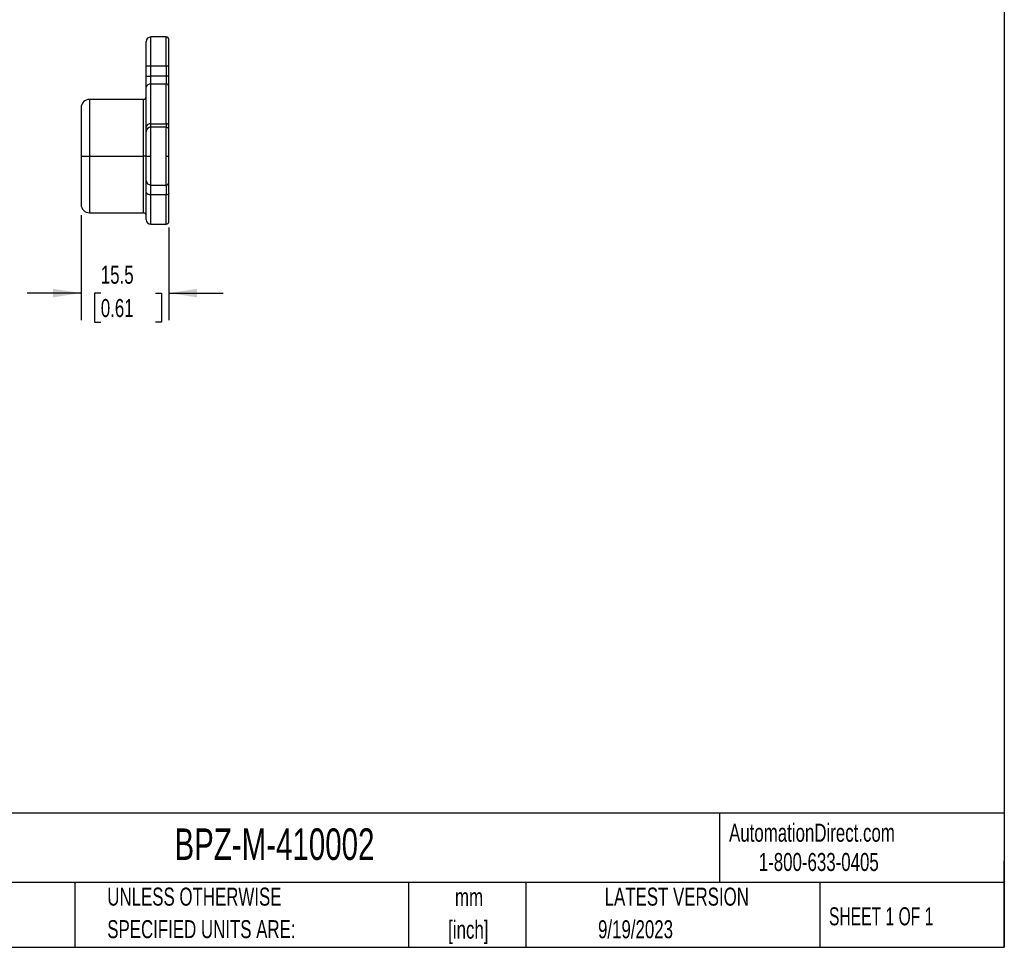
# Model space of a CAD drawing. Header units: millimetres. Extents: x 10 to 410, y 10 to 314.
# Tile 4 of 6: x 236 to 410, y 10 to 173. Entities that reach past the tile are written whole.
import ezdxf

# ---------------------------------------------------------------- set-up
doc = ezdxf.new("R2010")
doc.units = ezdxf.units.MM
doc.header["$LTSCALE"] = 1.5
doc.layers.add('DIMENSIONS', color=140, linetype='Continuous', lineweight=25)
doc.layers.add('TEXT', color=140, linetype='Continuous', lineweight=25)
doc.styles.add('SLDTEXTSTYLE0', font='TXT', dxfattribs={"width": 0.7})
doc.styles.add('SLDTEXTSTYLE1', font='TXT', dxfattribs={"width": 0.65})
doc.dimstyles.new('SLDDIMSTYLE3', dxfattribs={"dimtxt": 3.237012, "dimasz": 4.953, "dimexe": 0, "dimexo": 0.0625, "dimgap": 0.809253, "dimtad": 0, "dimtih": 1, "dimtoh": 1, "dimrnd": 1e-09, "dimzin": 12, "dimdsep": 46, "dimtxsty": 'SLDTEXTSTYLE0', "dimsah": 1, "dimcen": 0.09, "dimadec": 0, "dimazin": 3, "dimtfac": 1, "dimtmove": 0, "dimatfit": 0, "dimfxl": 0, "dimfrac": 2, "dimtolj": 1, "dimtzin": 12, "dimarcsym": 0})

# ---------------------------------------------------------------- blocks, each defined once
blk = doc.blocks.new('_D_17')
at = {"layer": 'DIMENSIONS'}
for p, q in [((246.79, 138.61), (246.79, 120.11)), ((262.29, 136.41), (262.29, 120.11)), ((246.79, 124.87), (237.27, 124.87)), ((250.27, 124.87), (249.18, 124.87)), ((249.18, 124.87), (249.18, 119.73)), ((259.89, 124.87), (260.97, 124.87)), ((260.97, 124.87), (260.97, 119.73)), ((262.29, 124.87), (271.82, 124.87)), ((249.18, 119.73), (250.27, 119.73)), ((260.97, 119.73), (259.89, 119.73))]:
    blk.add_line(p, q, dxfattribs=at)
for points in [[(246.79, 124.87), (241.84, 125.63), (241.84, 124.11)], [(262.29, 124.87), (267.24, 124.11), (267.24, 125.63)]]:
    blk.add_solid(points, dxfattribs=at)
at = {"layer": 'DIMENSIONS', "char_height": 3.175, "attachment_point": 1, "style": 'SLDTEXTSTYLE0'}
for s, insert in [('15.5', (250.27, 129.69)), ('0.61', (250.27, 123.82))]:
    blk.add_mtext(s, dxfattribs=dict(at, insert=insert))

msp = doc.modelspace()

# ---------------------------------------------------------------- linework, layer by layer
for p, q in [((261.79, 170.019), (259.09, 170.019)), ((259.09, 164.919), (259.09, 170.019)), ((261.79, 164.919), (261.79, 170.019)), ((258.29, 164.919), (259.09, 164.919)), ((258.29, 163.132), (258.29, 164.919)), ((259.09, 164.919), (261.79, 164.919)), ((259.09, 163.132), (259.09, 164.919)), ((261.79, 164.919), (262.29, 164.919)), ((261.79, 164.919), (261.79, 163.132)), ((262.29, 163.132), (262.29, 164.919)), ((258.29, 163.132), (259.09, 163.132)), ((259.09, 161.718), (259.09, 163.132)), ((261.79, 163.132), (259.09, 163.132)), ((259.09, 154.704), (259.09, 161.718)), ((261.79, 161.718), (259.09, 161.718)), ((261.79, 163.132), (261.79, 161.718)), ((262.29, 163.132), (261.79, 163.132)), ((261.79, 154.704), (261.79, 161.718)), ((258.29, 154.139), (258.29, 161.152)), ((262.29, 154.351), (262.29, 161.364)), ((257.79, 159.019), (248.29, 159.019)), ((248.29, 159.019), (248.29, 149.019)), ((257.79, 149.019), (257.79, 159.019)), ((259.09, 154.119), (259.09, 154.704)), ((259.09, 154.704), (261.79, 154.704)), ((261.79, 154.704), (261.79, 154.119)), ((261.79, 154.119), (259.09, 154.119)), ((259.09, 149.019), (259.09, 154.119)), ((261.79, 149.019), (261.79, 154.119)), ((246.79, 149.019), (248.29, 149.019)), ((248.29, 149.019), (257.79, 149.019)), ((248.29, 149.019), (248.29, 139.019)), ((258.29, 149.019), (257.79, 149.019)), ((257.79, 139.019), (257.79, 149.019)), ((258.29, 149.019), (259.09, 149.019)), ((259.09, 143.919), (259.09, 149.019)), ((261.79, 143.919), (261.79, 149.019)), ((261.79, 149.019), (262.29, 149.019)), ((259.09, 143.919), (261.79, 143.919)), ((259.09, 142.194), (259.09, 143.919)), ((261.79, 143.919), (261.79, 142.194)), ((261.79, 142.194), (259.09, 142.194)), ((259.09, 137.019), (259.09, 142.194)), ((261.79, 137.019), (261.79, 142.194)), ((248.29, 139.019), (257.79, 139.019)), ((259.09, 137.019), (261.79, 137.019))]:
    msp.add_line(p, q)
at = {"flags": 128}
for points in [[(259.09, 142.194), (258.934, 142.202), (258.784, 142.228), (258.646, 142.27), (258.524, 142.327), (258.425, 142.396), (258.351, 142.475), (258.306, 142.56), (258.29, 142.649)], [(262.29, 142.478), (262.281, 142.423), (262.252, 142.369), (262.206, 142.32), (262.144, 142.277), (262.068, 142.242), (261.982, 142.215), (261.888, 142.199), (261.79, 142.194)]]:
    msp.add_lwpolyline(points, dxfattribs=at)
for centre, radius, start, end in [((259.09, 169.219), 0.8, 90, 180), ((261.79, 169.519), 0.5, 0, 90), ((258.99, 161.011), 0.714, 81.95053, 168.57825), ((261.853, 161.276), 0.446, 11.42175, 98.04947), ((248.29, 157.519), 1.5, 90, 180), ((257.79, 159.519), 0.5, 270, 0), ((258.99, 153.997), 0.714, 81.95053, 168.57825), ((261.853, 154.263), 0.446, 11.42175, 98.04947), ((259.09, 153.319), 0.8, 90, 180), ((261.79, 153.619), 0.5, 0, 90), ((259.09, 144.719), 0.8, 180, 270), ((261.79, 144.419), 0.5, 270, 0), ((248.29, 140.519), 1.5, 180, 270), ((257.79, 138.519), 0.5, 0, 90), ((259.09, 137.819), 0.8, 180, 270), ((261.79, 137.519), 0.5, 270, 0)]:
    msp.add_arc(centre, radius, start, end)
for points, knots in [([(258.29, 164.919), (258.29, 164.987), (258.29, 165.122), (258.29, 165.325), (258.29, 165.526), (258.29, 165.725), (258.29, 165.922), (258.29, 166.117), (258.29, 166.311), (258.29, 166.574), (258.29, 166.9), (258.29, 167.278), (258.29, 167.635), (258.29, 167.964), (258.29, 168.262), (258.29, 168.522), (258.29, 168.743), (258.29, 168.92), (258.29, 169.055), (258.29, 169.149), (258.29, 169.208), (258.29, 169.215), (258.29, 169.219)], [0, 0, 0, 0, 0.0302328, 0.0602668, 0.0901682, 0.1200044, 0.149843, 0.1797517, 0.2097977, 0.2400474, 0.3043205, 0.3686717, 0.4343125, 0.5000329, 0.5656737, 0.6313941, 0.6956673, 0.7600184, 0.8202543, 0.8799701, 0.9397055, 1, 1, 1, 1]), ([(258.29, 161.152), (258.29, 161.19), (258.29, 161.265), (258.29, 161.386), (258.29, 161.511), (258.29, 161.641), (258.29, 161.776), (258.29, 161.916), (258.29, 162.096), (258.29, 162.318), (258.29, 162.585), (258.29, 162.856), (258.29, 163.04), (258.29, 163.132)], [0, 0, 0, 0, 0.071976, 0.14339501, 0.21448173, 0.28546402, 0.35657071, 0.42802948, 0.50006464, 0.62561428, 0.74997163, 0.87435956, 1, 1, 1, 1]), ([(246.79, 157.519), (246.79, 157.519), (246.79, 156.623), (246.79, 153.435), (246.79, 151.273), (246.79, 149.019)], [0, 0, 0, 0, 0.5, 0.5, 1, 1, 1, 1]), ([(258.29, 153.319), (258.29, 153.32), (258.29, 153.321), (258.29, 153.335), (258.29, 153.356), (258.29, 153.387), (258.29, 153.426), (258.29, 153.474), (258.29, 153.545), (258.29, 153.645), (258.29, 153.786), (258.29, 153.949), (258.29, 154.075), (258.29, 154.139)], [0, 0, 0, 0, 0.071976, 0.143395, 0.2144817, 0.285464, 0.3565707, 0.4280295, 0.5000646, 0.6256143, 0.7499716, 0.8743596, 1, 1, 1, 1]), ([(258.29, 149.019), (258.29, 149.087), (258.29, 149.222), (258.29, 149.425), (258.29, 149.626), (258.29, 149.825), (258.29, 150.022), (258.29, 150.217), (258.29, 150.411), (258.29, 150.674), (258.29, 151), (258.29, 151.378), (258.29, 151.735), (258.29, 152.064), (258.29, 152.362), (258.29, 152.622), (258.29, 152.843), (258.29, 153.02), (258.29, 153.155), (258.29, 153.249), (258.29, 153.308), (258.29, 153.315), (258.29, 153.319)], [0, 0, 0, 0, 0.0302328, 0.0602667, 0.0901681, 0.1200043, 0.1498428, 0.1797515, 0.2097975, 0.2400471, 0.3043203, 0.3686713, 0.4343121, 0.5000324, 0.5656732, 0.6313935, 0.6956666, 0.7600177, 0.8202688, 0.8799896, 0.93972, 1, 1, 1, 1]), ([(246.79, 149.019), (246.79, 146.764), (246.79, 144.602), (246.79, 141.414), (246.79, 140.519), (246.79, 140.519)], [0, 0, 0, 0, 0.5, 0.5, 1, 1, 1, 1]), ([(258.29, 144.719), (258.29, 144.72), (258.29, 144.721), (258.29, 144.736), (258.29, 144.759), (258.29, 144.793), (258.29, 144.835), (258.29, 144.887), (258.29, 144.948), (258.29, 145.046), (258.29, 145.194), (258.29, 145.415), (258.29, 145.675), (258.29, 145.973), (258.29, 146.303), (258.29, 146.659), (258.29, 147.037), (258.29, 147.425), (258.29, 147.818), (258.29, 148.212), (258.29, 148.613), (258.29, 148.883), (258.29, 149.019)], [0, 0, 0, 0, 0.0302328, 0.0602667, 0.0901681, 0.1200043, 0.1498428, 0.1797515, 0.2097975, 0.2400471, 0.3043203, 0.3686713, 0.4343121, 0.5000324, 0.5656732, 0.6313935, 0.6956666, 0.7600177, 0.8202688, 0.8799896, 0.93972, 1, 1, 1, 1]), ([(258.29, 142.649), (258.29, 142.711), (258.29, 142.835), (258.29, 143.013), (258.29, 143.184), (258.29, 143.347), (258.29, 143.585), (258.29, 143.876), (258.29, 144.18), (258.29, 144.422), (258.29, 144.575), (258.29, 144.663), (258.29, 144.71), (258.29, 144.716), (258.29, 144.719)], [0, 0, 0, 0, 0.04937, 0.098581, 0.1477447, 0.1969733, 0.2463786, 0.3731437, 0.5000202, 0.6267853, 0.7536618, 0.8358367, 0.9177761, 1, 1, 1, 1]), ([(258.29, 137.822), (258.29, 137.821), (258.29, 137.812), (258.29, 137.852), (258.29, 137.947), (258.29, 138.11), (258.29, 138.333), (258.29, 138.616), (258.29, 138.958), (258.29, 139.355), (258.29, 139.803), (258.29, 140.299), (258.29, 140.834), (258.29, 141.406), (258.29, 142.005), (258.29, 142.434), (258.29, 142.649)], [0, 0, 0, 0, 0.0122103, 0.0868227, 0.1638852, 0.2407558, 0.3178627, 0.3955747, 0.4730895, 0.5508463, 0.62727, 0.703507, 0.7799749, 0.8533674, 0.9265858, 1, 1, 1, 1]), ([(262.29, 137.523), (262.29, 137.521), (262.29, 137.512), (262.29, 137.553), (262.29, 137.651), (262.29, 137.818), (262.29, 138.047), (262.29, 138.337), (262.29, 138.689), (262.29, 139.097), (262.29, 139.556), (262.29, 140.065), (262.29, 140.615), (262.29, 141.202), (262.29, 141.817), (262.29, 142.258), (262.29, 142.478)], [0, 0, 0, 0, 0.01221088, 0.08682268, 0.16388574, 0.24075635, 0.31786274, 0.39557527, 0.47309007, 0.5508463, 0.62727061, 0.70350759, 0.77997488, 0.85336764, 0.92658607, 1, 1, 1, 1])]:
    msp.add_open_spline(points, degree=3, knots=knots)
for points in [[(262.29, 164.919), (262.29, 167.457), (262.29, 169.519), (262.29, 169.519)], [(262.29, 161.364), (262.29, 161.833), (262.29, 162.469), (262.29, 163.132)], [(262.29, 153.619), (262.29, 153.619), (262.29, 153.882), (262.29, 154.351)], [(262.29, 149.019), (262.29, 151.557), (262.29, 153.619), (262.29, 153.619)], [(262.29, 144.419), (262.29, 144.419), (262.29, 146.48), (262.29, 149.019)], [(262.29, 142.478), (262.29, 143.693), (262.29, 144.419), (262.29, 144.419)]]:
    msp.add_open_spline(points, degree=3)
at = {"layer": 'TEXT'}
for p, q in [((409.575, 314.325), (409.575, 9.525)), ((409.575, 33.189), (9.525, 33.189)), ((359.363, 33.189), (359.363, 20.955)), ((409.575, 9.525), (409.575, 24.765)), ((409.575, 20.955), (9.525, 20.955)), ((245.67, 20.955), (245.67, 9.525)), ((304.536, 20.955), (304.536, 9.525)), ((325.218, 20.955), (325.218, 9.525)), ((377.023, 20.955), (377.023, 9.525)), ((9.525, 9.525), (409.575, 9.525))]:
    msp.add_line(p, q, dxfattribs=at)

# ---------------------------------------------------------------- texts
for s, insert, char_height, attachment_point, style in [('AutomationDirect.com', (361.042, 31.315), 3.175, 1, 'SLDTEXTSTYLE0'), ('BPZ-M-410002', (263.253, 30.485), 5.55625, 1, 'SLDTEXTSTYLE0'), ('1-800-633-0405', (366.287, 26.156), 3.175, 1, 'SLDTEXTSTYLE0'), ('UNLESS OTHERWISE', (251.412, 20.046), 3.175, 1, 'SLDTEXTSTYLE0'), ('mm', (315.196, 19.956), 3.175, 2, 'SLDTEXTSTYLE0'), ('LATEST VERSION', (351.828, 20.046), 3.175, 2, 'SLDTEXTSTYLE0'), ('SHEET 1 OF 1', (378.662, 16.577), 3.175, 1, 'SLDTEXTSTYLE1'), ('SPECIFIED UNITS ARE:', (251.412, 14.313), 3.175, 1, 'SLDTEXTSTYLE0'), ('[inch]', (315.07, 14.223), 3.175, 2, 'SLDTEXTSTYLE0'), ('9/19/2023', (344.552, 14.296), 3.175, 2, 'SLDTEXTSTYLE0')]:
    msp.add_mtext(s, dxfattribs=dict(at, insert=insert, char_height=char_height, attachment_point=attachment_point, style=style))

# ---------------------------------------------------------------- dimensions: what is measured, and where the dimension line sits
at = {"layer": 'DIMENSIONS'}
dim = msp.add_linear_dim(base=(262.29, 124.872), p1=(246.79, 140.519), p2=(262.29, 138.319), angle=0, dimstyle='SLDDIMSTYLE3', dxfattribs=at)
dim.commit()
dim.dimension.update_dxf_attribs({"geometry": '_D_17', "text_midpoint": (255.077, 124.872), "dimtype": 160})

doc.saveas('drawing.dxf')
